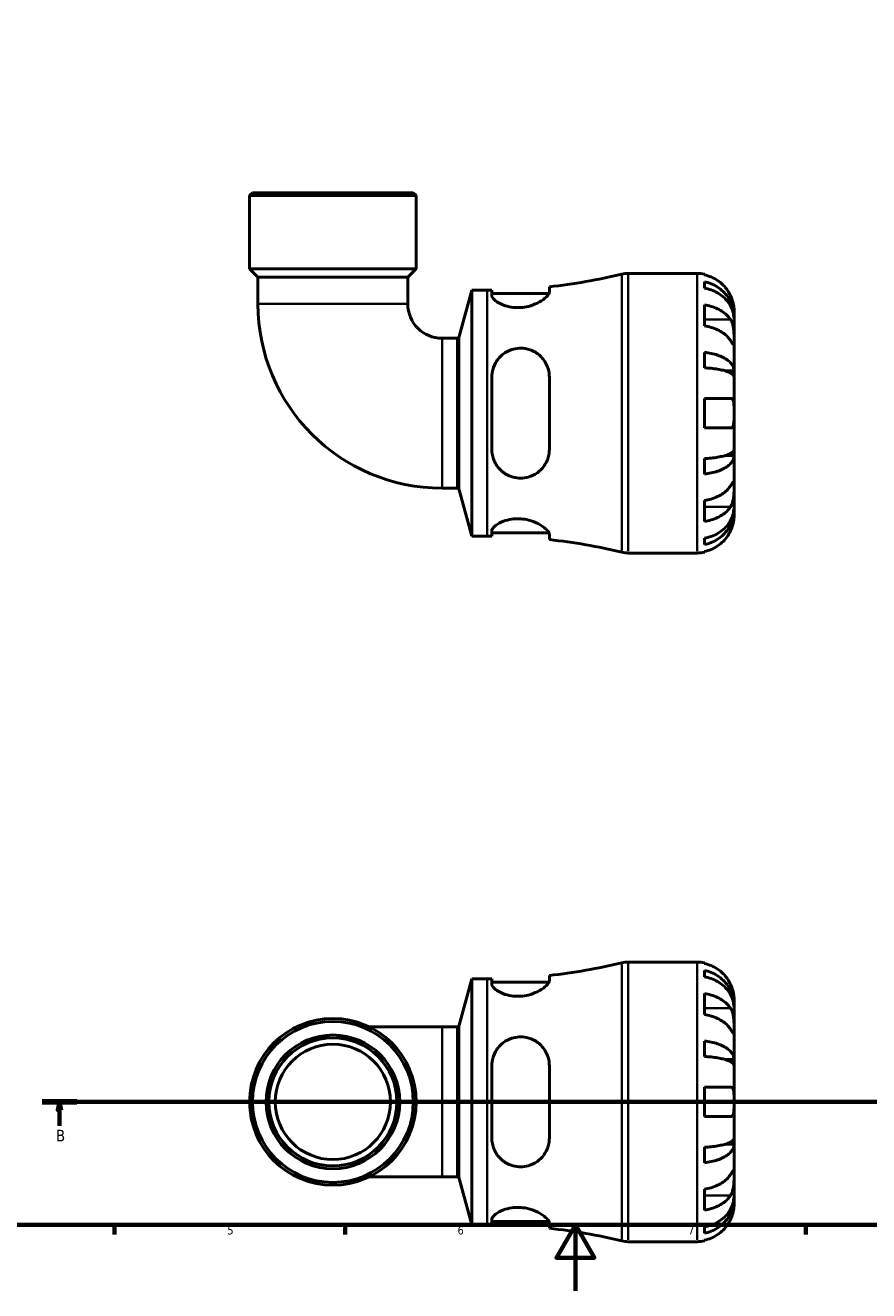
# Model space of a CAD drawing. Header units: millimetres. Extents: x 0 to 902, y 0 to 769.
# Tile 2 of 6: x 253 to 510, y 0 to 385. Entities that reach past the tile are written whole.
import ezdxf

# ---------------------------------------------------------------- set-up
doc = ezdxf.new("R2010")
doc.units = ezdxf.units.MM
doc.linetypes.add('CHAIN', pattern=[0.7087, 0.4724, -0.0591, 0.1181, -0.0591])
for name, color, linetype, lineweight in [('Border (ISO)', 7, 'Continuous', 70), ('Section Line (ISO)', 7, 'CHAIN', 70), ('Visible (ISO)', 7, 'Continuous', 50), ('Visible Narrow (ISO)', 7, 'Continuous', 35)]:
    doc.layers.add(name, color=color, linetype=linetype, lineweight=lineweight)
doc.styles.add('Label Text (ISO)', font='tahoma.ttf')
doc.styles.add('Note Text (ISO)', font='tahoma.ttf')

# ---------------------------------------------------------------- blocks, each defined once
blk = doc.blocks.new('Borders Default Border')
at = {"layer": 'Border (ISO)'}
for p, q in [((280.33, 20), (280.33, 17.1)), ((350.42, 20), (350.42, 17.1)), ((490.58, 20), (490.58, 17.1))]:
    blk.add_line(p, q, dxfattribs=at)
at = {"layer": 'Border (ISO)', "flags": 128}
for points in [[(20, 20), (20, 574), (821, 574), (821, 20), (20, 20)], [(420.5, 0), (420.5, 20), (414.73, 10), (426.27, 10), (420.5, 20)]]:
    blk.add_lwpolyline(points, dxfattribs=at)
at = {"layer": 'Border (ISO)', "color": 232, "true_color": 0xca0064, "char_height": 2.5, "attachment_point": 7, "style": 'Note Text (ISO)'}
for s, insert in [('5', (314.64, 17.05)), ('6', (384.66, 17.05)), ('7', (454.77, 17.1))]:
    blk.add_mtext(s, dxfattribs=dict(at, insert=insert))
blk = doc.blocks.new('2dTransSection0')
at = {"layer": 'Section Line (ISO)', "linetype": 'CHAIN'}
blk.add_line((258.29, 57.4), (607.43, 57.4), dxfattribs=at)
at = {"layer": 'Section Line (ISO)', "linetype": 'Continuous', "lineweight": 140}
for p, q in [((258.29, 57.4), (268.82, 57.4)), ((596.91, 57.4), (607.43, 57.4))]:
    blk.add_line(p, q, dxfattribs=at)
at = {"layer": 'Section Line (ISO)', "linetype": 'Continuous'}
for p, q in [((263.56, 57.4), (263.06, 54.9)), ((263.06, 54.9), (264.06, 54.9)), ((263.56, 54.9), (263.56, 57.4)), ((264.06, 54.9), (263.56, 57.4)), ((263.56, 50.14), (263.56, 54.9)), ((602.17, 57.4), (601.67, 54.9)), ((601.67, 54.9), (602.67, 54.9)), ((602.17, 54.9), (602.17, 57.4)), ((602.67, 54.9), (602.17, 57.4)), ((602.17, 50.14), (602.17, 54.9))]:
    blk.add_line(p, q, dxfattribs=at)
at = {"layer": 'Section Line (ISO)', "linetype": 'Continuous', "flags": 128}
for points in [[(264.06, 54.9), (263.56, 57.4), (263.06, 54.9), (264.06, 54.9)], [(602.67, 54.9), (602.17, 57.4), (601.67, 54.9), (602.67, 54.9)]]:
    blk.add_lwpolyline(points, dxfattribs=at)
at = {"layer": 'Section Line (ISO)'}
for points in [[(264.06, 54.9), (263.56, 57.4), (263.06, 54.9), (264.06, 54.9)], [(602.67, 54.9), (602.17, 57.4), (601.67, 54.9), (602.67, 54.9)]]:
    blk.add_solid(points, dxfattribs=at)
at = {"layer": 'Section Line (ISO)', "char_height": 3.5, "attachment_point": 7, "style": 'Label Text (ISO)'}
for insert in [(262.49, 45.4), (601.1, 45.4)]:
    blk.add_mtext('B', dxfattribs=dict(at, insert=insert))

msp = doc.modelspace()

# ---------------------------------------------------------------- linework, layer by layer
at = {"layer": 'Visible (ISO)'}
for p, q in [((322.258, 333.741), (321.408, 332.891)), ((372.045, 332.891), (321.408, 332.891)), ((321.408, 310.641), (321.408, 332.891)), ((322.258, 333.741), (371.195, 333.741)), ((371.195, 333.741), (372.045, 332.891)), ((372.045, 310.641), (372.045, 332.891)), ((372.045, 310.641), (321.408, 310.641)), ((323.939, 308.109), (321.408, 310.641)), ((323.939, 308.109), (323.939, 299.945)), ((369.513, 308.109), (323.939, 308.109)), ((369.513, 308.109), (372.045, 310.641)), ((369.513, 308.109), (369.513, 299.945)), ((436.569, 309.241), (457.476, 309.241)), ((459.726, 309.014), (459.726, 308.774)), ((385.156, 290.032), (388.936, 304.141)), ((388.936, 229.341), (388.936, 304.141)), ((388.936, 304.141), (393.676, 304.141)), ((395.061, 304.147), (395.061, 302.493)), ((412.561, 303.559), (412.561, 305.167)), ((459.726, 306.698), (459.726, 304.753)), ((395.061, 303.141), (412.467, 303.141)), ((459.726, 299.645), (459.726, 293.281)), ((468.726, 295.98), (468.726, 297.991)), ((468.726, 295.98), (468.692, 295.98)), ((468.726, 295.215), (468.726, 295.98)), ((468.726, 288.838), (468.726, 295.215)), ((379.93, 289.528), (384.499, 289.528)), ((468.726, 279.618), (468.726, 288.838)), ((459.726, 285.236), (459.726, 280.542)), ((395.061, 277.741), (395.061, 255.741)), ((412.561, 255.741), (412.561, 277.741)), ((468.726, 279.618), (465.997, 279.618)), ((468.726, 277.77), (468.726, 279.618)), ((468.726, 266.741), (468.726, 277.77)), ((459.726, 271.241), (459.726, 262.241)), ((468.726, 255.712), (468.726, 266.741)), ((468.726, 253.865), (468.726, 255.712)), ((459.726, 252.941), (459.726, 248.246)), ((468.726, 253.865), (465.997, 253.865)), ((468.726, 244.644), (468.726, 253.865)), ((379.93, 243.954), (384.499, 243.954)), ((385.156, 243.45), (388.936, 229.341)), ((468.726, 238.268), (468.726, 244.644)), ((459.726, 240.202), (459.726, 233.838)), ((468.726, 237.502), (468.692, 237.502)), ((468.726, 237.502), (468.726, 238.268)), ((468.726, 235.491), (468.726, 237.502)), ((395.061, 230.99), (395.061, 229.336)), ((388.936, 229.341), (393.676, 229.341)), ((395.061, 230.341), (412.467, 230.341)), ((412.561, 228.316), (412.561, 229.924)), ((459.726, 228.729), (459.726, 226.785)), ((436.569, 224.241), (457.476, 224.241)), ((459.726, 224.709), (459.726, 224.469)), ((436.569, 99.901), (457.476, 99.901)), ((459.726, 99.674), (459.726, 99.433)), ((459.726, 97.358), (459.726, 95.413)), ((385.156, 80.692), (388.936, 94.801)), ((388.936, 20.001), (388.936, 94.801)), ((388.936, 94.801), (393.676, 94.801)), ((395.061, 94.806), (395.061, 93.152)), ((395.061, 93.801), (412.467, 93.801)), ((412.561, 94.218), (412.561, 95.826)), ((459.726, 90.304), (459.726, 83.94)), ((468.726, 86.64), (468.726, 88.651)), ((468.726, 86.64), (468.692, 86.64)), ((468.726, 85.875), (468.726, 86.64)), ((468.726, 79.498), (468.726, 85.875)), ((379.93, 80.188), (357.763, 80.188)), ((379.93, 80.188), (384.499, 80.188)), ((468.726, 70.278), (468.726, 79.498)), ((459.726, 75.896), (459.726, 71.202)), ((468.726, 70.278), (465.997, 70.278)), ((468.726, 68.43), (468.726, 70.278)), ((395.061, 68.401), (395.061, 46.401)), ((412.561, 46.401), (412.561, 68.401)), ((468.726, 57.401), (468.726, 68.43)), ((459.726, 61.901), (459.726, 52.901)), ((468.726, 46.372), (468.726, 57.401)), ((468.726, 44.524), (468.726, 46.372)), ((459.726, 43.6), (459.726, 38.906)), ((468.726, 44.524), (465.997, 44.524)), ((468.726, 35.304), (468.726, 44.524)), ((468.726, 28.927), (468.726, 35.304)), ((357.763, 34.614), (379.93, 34.614)), ((379.93, 34.614), (384.499, 34.614)), ((385.156, 34.11), (388.936, 20.001)), ((459.726, 30.861), (459.726, 24.498)), ((468.726, 28.162), (468.692, 28.162)), ((468.726, 28.162), (468.726, 28.927)), ((468.726, 26.151), (468.726, 28.162)), ((388.936, 20.001), (393.676, 20.001)), ((395.061, 21.649), (395.061, 19.995)), ((395.061, 21.001), (412.467, 21.001)), ((412.561, 18.976), (412.561, 20.584)), ((459.726, 19.389), (459.726, 17.444)), ((436.569, 14.901), (457.476, 14.901)), ((459.726, 15.368), (459.726, 15.128))]:
    msp.add_line(p, q, dxfattribs=at)
for radius in [25.319, 24.469, 20.326, 19.476, 17.528]:
    msp.add_circle((346.726, 57.401), radius, dxfattribs=at)
for centre, radius, start, end in [((393.676, 478.564), 174.422, 276.2157, 283.56137), ((436.569, 300.741), 8.5, 90, 103.56137), ((457.476, 297.991), 11.25, 78.46304, 90), ((393.676, 478.564), 174.422, 270, 270.45496), ((379.93, 299.945), 55.991, 180, 270), ((379.93, 299.945), 10.417, 180, 270), ((384.499, 290.208), 0.68, 270, 345), ((384.499, 243.274), 0.68, 15, 90), ((393.676, 54.919), 174.422, 89.54504, 90), ((393.676, 54.919), 174.422, 76.43863, 83.7843), ((436.569, 232.741), 8.5, 256.43863, 270), ((457.476, 235.491), 11.25, 270, 281.53696), ((393.676, 269.223), 174.422, 276.2157, 283.56137), ((436.569, 91.401), 8.5, 90, 103.56137), ((457.476, 88.651), 11.25, 78.46304, 90), ((393.676, 269.223), 174.422, 270, 270.45496), ((384.499, 80.868), 0.68, 270, 345), ((384.499, 33.934), 0.68, 15, 90), ((393.676, -154.421), 174.422, 89.54504, 90), ((393.676, -154.421), 174.422, 76.43863, 83.7843), ((436.569, 23.401), 8.5, 256.43863, 270), ((457.476, 26.151), 11.25, 270, 281.53696)]:
    msp.add_arc(centre, radius, start, end, dxfattribs=at)
for points, knots in [([(467.659, 302.491), (467.426, 302.992), (467.143, 303.5), (466.401, 304.616), (465.912, 305.205), (464.929, 306.191), (464.345, 306.68), (463.087, 307.524), (462.413, 307.879), (461.149, 308.404), (460.446, 308.626), (459.726, 308.774)], [5.50227189, 5.50227189, 5.50227189, 5.50227189, 5.66172607, 5.66172607, 5.87111315, 5.87111315, 6.07951382, 6.07951382, 6.28791448, 6.28791448, 6.49007585, 6.49007585, 6.49007585, 6.49007585]), ([(459.726, 306.698), (460.448, 306.555), (461.152, 306.34), (462.417, 305.831), (463.091, 305.489), (464.35, 304.673), (464.934, 304.2), (465.916, 303.247), (466.405, 302.679), (467.247, 301.456), (467.601, 300.8), (468.134, 299.552), (468.361, 298.844), (468.658, 297.396), (468.726, 296.657), (468.726, 295.98)], [0.2134337, 0.2134337, 0.2134337, 0.2134337, 0.41601, 0.41601, 0.6243485, 0.6243485, 0.832687, 0.832687, 1.0415719, 1.0415719, 1.2504568, 1.2504568, 1.4601279, 1.4601279, 1.6697991, 1.6697991, 1.6697991, 1.6697991]), ([(468.726, 295.215), (468.726, 295.817), (468.658, 296.475), (468.361, 297.763), (468.134, 298.394), (467.601, 299.505), (467.247, 300.088), (466.405, 301.176), (465.916, 301.682), (464.934, 302.53), (464.35, 302.951), (463.091, 303.677), (462.417, 303.982), (461.152, 304.435), (460.448, 304.626), (459.726, 304.753)], [5.0161165, 5.0161165, 5.0161165, 5.0161165, 5.2257877, 5.2257877, 5.4354588, 5.4354588, 5.6443437, 5.6443437, 5.8532286, 5.8532286, 6.0615671, 6.0615671, 6.2699056, 6.2699056, 6.472482, 6.472482, 6.472482, 6.472482]), ([(412.561, 303.559), (412.561, 303.393), (412.508, 303.208), (412.199, 302.61), (411.795, 302.154), (410.632, 301.193), (409.855, 300.686), (408.109, 299.831), (407.169, 299.472), (405.395, 299.03), (404.613, 298.903), (403.068, 298.797), (402.326, 298.811), (400.727, 298.978), (399.904, 299.158), (398.151, 299.715), (397.299, 300.133), (395.946, 301.025), (395.463, 301.499), (395.117, 302.128), (395.061, 302.317), (395.061, 302.493)], [-3.0728185, -3.0728185, -3.0728185, -3.0728185, -2.8979189, -2.8979189, -2.5471906, -2.5471906, -2.1792349, -2.1792349, -1.8502715, -1.8502715, -1.6094546, -1.6094546, -1.384018, -1.384018, -1.1093647, -1.1093647, -0.7386253, -0.7386253, -0.3505366, -0.3505366, -0.1706275, -0.1706275, -0.1706275, -0.1706275]), ([(468.726, 297.991), (468.726, 297.991), (468.727, 298.05), (468.722, 298.304), (468.715, 298.525), (468.663, 299.083), (468.622, 299.404), (468.492, 300.083), (468.411, 300.426), (468.24, 301.01), (468.165, 301.24), (468.005, 301.681), (467.922, 301.891), (467.778, 302.232), (467.72, 302.362), (467.659, 302.491)], [0, 0, 0, 0, 0.1255823, 0.1255823, 0.27758688, 0.27758688, 0.41565829, 0.41565829, 0.53558864, 0.53558864, 0.6106285, 0.6106285, 0.67830711, 0.67830711, 0.7205994, 0.7205994, 0.7205994, 0.7205994]), ([(459.726, 299.645), (460.446, 299.54), (461.149, 299.383), (462.413, 299.012), (463.087, 298.761), (464.345, 298.164), (464.929, 297.819), (465.912, 297.121), (466.401, 296.705), (467.143, 295.915), (467.426, 295.556), (467.659, 295.202)], [0.21343841, 0.21343841, 0.21343841, 0.21343841, 0.41559978, 0.41559978, 0.62400044, 0.62400044, 0.8324011, 0.8324011, 1.04178819, 1.04178819, 1.20124236, 1.20124236, 1.20124236, 1.20124236]), ([(467.659, 288.838), (467.426, 289.192), (467.143, 289.552), (466.401, 290.341), (465.912, 290.757), (464.929, 291.455), (464.345, 291.801), (463.087, 292.397), (462.413, 292.648), (461.149, 293.019), (460.446, 293.176), (459.726, 293.281)], [5.50227189, 5.50227189, 5.50227189, 5.50227189, 5.66172607, 5.66172607, 5.87111315, 5.87111315, 6.07951382, 6.07951382, 6.28791448, 6.28791448, 6.49007585, 6.49007585, 6.49007585, 6.49007585]), ([(467.659, 295.202), (467.718, 295.113), (467.775, 295.019), (467.951, 294.702), (468.061, 294.462), (468.26, 293.928), (468.347, 293.635), (468.521, 292.887), (468.59, 292.427), (468.691, 291.395), (468.711, 290.835), (468.728, 289.759), (468.726, 289.259), (468.726, 288.838)], [-0.72474413, -0.72474413, -0.72474413, -0.72474413, -0.68292689, -0.68292689, -0.58946764, -0.58946764, -0.49014387, -0.49014387, -0.34933517, -0.34933517, -0.17856496, -0.17856496, 0, 0, 0, 0]), ([(468.726, 288.838), (468.726, 288.597), (468.727, 288.384), (468.724, 288.011), (468.722, 287.856), (468.7, 287.591), (468.676, 287.516), (468.576, 287.525), (468.504, 287.601), (468.325, 287.839), (468.237, 287.967), (468.034, 288.27), (467.921, 288.442), (467.752, 288.698), (467.706, 288.767), (467.659, 288.838)], [0, 0, 0, 0, 0.10230486, 0.10230486, 0.2116531, 0.2116531, 0.35868741, 0.35868741, 0.49861539, 0.49861539, 0.59613895, 0.59613895, 0.69034298, 0.69034298, 0.72355027, 0.72355027, 0.72355027, 0.72355027]), ([(395.061, 277.741), (395.061, 278.202), (395.098, 278.66), (395.336, 280.162), (395.691, 281.166), (396.803, 283.115), (397.608, 284.032), (399.34, 285.321), (400.191, 285.766), (401.835, 286.299), (402.584, 286.438), (404.117, 286.52), (404.879, 286.459), (406.583, 286.099), (407.485, 285.739), (409.362, 284.618), (410.268, 283.77), (411.637, 281.825), (412.12, 280.734), (412.496, 278.97), (412.561, 278.359), (412.561, 277.741)], [-3.0432113, -3.0432113, -3.0432113, -3.0432113, -2.8981948, -2.8981948, -2.5610378, -2.5610378, -2.1775655, -2.1775655, -1.8826405, -1.8826405, -1.6526804, -1.6526804, -1.4206498, -1.4206498, -1.1178902, -1.1178902, -0.7201261, -0.7201261, -0.3378687, -0.3378687, -0.1434595, -0.1434595, -0.1434595, -0.1434595]), ([(459.726, 285.236), (460.448, 285.161), (461.152, 285.049), (462.417, 284.782), (463.091, 284.602), (464.35, 284.175), (464.934, 283.927), (465.916, 283.427), (466.405, 283.129), (467.247, 282.488), (467.601, 282.145), (468.134, 281.49), (468.361, 281.119), (468.658, 280.36), (468.726, 279.973), (468.726, 279.618)], [0.2134337, 0.2134337, 0.2134337, 0.2134337, 0.41601, 0.41601, 0.6243485, 0.6243485, 0.832687, 0.832687, 1.0415719, 1.0415719, 1.2504568, 1.2504568, 1.4601279, 1.4601279, 1.6697991, 1.6697991, 1.6697991, 1.6697991]), ([(468.726, 277.77), (468.726, 277.945), (468.658, 278.136), (468.361, 278.511), (468.134, 278.694), (467.601, 279.017), (467.247, 279.186), (466.405, 279.502), (465.916, 279.649), (464.934, 279.896), (464.35, 280.018), (463.091, 280.229), (462.417, 280.318), (461.152, 280.449), (460.448, 280.505), (459.726, 280.542)], [5.0161165, 5.0161165, 5.0161165, 5.0161165, 5.2257877, 5.2257877, 5.4354588, 5.4354588, 5.6443437, 5.6443437, 5.8532286, 5.8532286, 6.0615671, 6.0615671, 6.2699056, 6.2699056, 6.472482, 6.472482, 6.472482, 6.472482]), ([(459.726, 271.241), (460.446, 271.241), (461.149, 271.241), (462.413, 271.241), (463.087, 271.241), (464.345, 271.241), (464.929, 271.241), (465.912, 271.241), (466.401, 271.241), (467.143, 271.241), (467.426, 271.241), (467.659, 271.241)], [0.21343841, 0.21343841, 0.21343841, 0.21343841, 0.41559978, 0.41559978, 0.62400044, 0.62400044, 0.8324011, 0.8324011, 1.04178819, 1.04178819, 1.20124236, 1.20124236, 1.20124236, 1.20124236]), ([(467.659, 271.241), (467.732, 271.241), (467.801, 271.233), (467.976, 271.189), (468.075, 271.138), (468.262, 270.978), (468.345, 270.863), (468.519, 270.5), (468.59, 270.217), (468.691, 269.472), (468.711, 268.996), (468.728, 267.924), (468.726, 267.336), (468.726, 266.741)], [-0.71968867, -0.71968867, -0.71968867, -0.71968867, -0.66913349, -0.66913349, -0.58448293, -0.58448293, -0.49008499, -0.49008499, -0.34765985, -0.34765985, -0.17827673, -0.17827673, 0, 0, 0, 0]), ([(468.726, 266.741), (468.726, 266.34), (468.727, 265.941), (468.723, 265.127), (468.717, 264.72), (468.675, 263.855), (468.629, 263.431), (468.475, 262.876), (468.396, 262.698), (468.218, 262.459), (468.129, 262.381), (467.923, 262.272), (467.806, 262.244), (467.673, 262.241), (467.666, 262.241), (467.659, 262.241)], [-3.12621297, -3.12621297, -3.12621297, -3.12621297, -3.00592131, -3.00592131, -2.87295675, -2.87295675, -2.69789372, -2.69789372, -2.58338701, -2.58338701, -2.49547573, -2.49547573, -2.40310236, -2.40310236, -2.39831682, -2.39831682, -2.39831682, -2.39831682]), ([(467.659, 262.241), (467.426, 262.241), (467.143, 262.241), (466.401, 262.241), (465.912, 262.241), (464.929, 262.241), (464.345, 262.241), (463.087, 262.241), (462.413, 262.241), (461.149, 262.241), (460.446, 262.241), (459.726, 262.241)], [5.50227189, 5.50227189, 5.50227189, 5.50227189, 5.66172607, 5.66172607, 5.87111315, 5.87111315, 6.07951382, 6.07951382, 6.28791448, 6.28791448, 6.49007585, 6.49007585, 6.49007585, 6.49007585]), ([(412.561, 255.741), (412.561, 255.186), (412.508, 254.636), (412.199, 253.02), (411.795, 252.004), (410.632, 250.146), (409.855, 249.312), (408.109, 248.052), (407.169, 247.591), (405.395, 247.101), (404.613, 246.992), (403.068, 246.991), (402.326, 247.086), (400.727, 247.503), (399.904, 247.863), (398.151, 248.963), (397.299, 249.784), (395.946, 251.722), (395.463, 252.851), (395.117, 254.604), (395.061, 255.171), (395.061, 255.741)], [-3.0728185, -3.0728185, -3.0728185, -3.0728185, -2.8979189, -2.8979189, -2.5471906, -2.5471906, -2.1792349, -2.1792349, -1.8502715, -1.8502715, -1.6094546, -1.6094546, -1.384018, -1.384018, -1.1093647, -1.1093647, -0.7386253, -0.7386253, -0.3505366, -0.3505366, -0.1706275, -0.1706275, -0.1706275, -0.1706275]), ([(459.726, 252.941), (460.448, 252.978), (461.152, 253.033), (462.417, 253.165), (463.091, 253.253), (464.35, 253.464), (464.934, 253.587), (465.916, 253.833), (466.405, 253.98), (467.247, 254.296), (467.601, 254.466), (468.134, 254.789), (468.361, 254.972), (468.658, 255.346), (468.726, 255.537), (468.726, 255.712)], [0.2134337, 0.2134337, 0.2134337, 0.2134337, 0.41601, 0.41601, 0.6243485, 0.6243485, 0.832687, 0.832687, 1.0415719, 1.0415719, 1.2504568, 1.2504568, 1.4601279, 1.4601279, 1.6697991, 1.6697991, 1.6697991, 1.6697991]), ([(468.726, 253.865), (468.726, 253.51), (468.658, 253.123), (468.361, 252.364), (468.134, 251.992), (467.601, 251.338), (467.247, 250.994), (466.405, 250.353), (465.916, 250.055), (464.934, 249.556), (464.35, 249.308), (463.091, 248.88), (462.417, 248.7), (461.152, 248.434), (460.448, 248.321), (459.726, 248.246)], [5.0161165, 5.0161165, 5.0161165, 5.0161165, 5.2257877, 5.2257877, 5.4354588, 5.4354588, 5.6443437, 5.6443437, 5.8532286, 5.8532286, 6.0615671, 6.0615671, 6.2699056, 6.2699056, 6.472482, 6.472482, 6.472482, 6.472482]), ([(459.726, 240.202), (460.446, 240.306), (461.149, 240.463), (462.413, 240.835), (463.087, 241.085), (464.345, 241.682), (464.929, 242.028), (465.912, 242.725), (466.401, 243.142), (467.143, 243.931), (467.426, 244.29), (467.659, 244.644)], [0.21343841, 0.21343841, 0.21343841, 0.21343841, 0.41559978, 0.41559978, 0.62400044, 0.62400044, 0.8324011, 0.8324011, 1.04178819, 1.04178819, 1.20124236, 1.20124236, 1.20124236, 1.20124236]), ([(467.659, 244.644), (467.718, 244.733), (467.775, 244.82), (467.951, 245.087), (468.061, 245.254), (468.26, 245.55), (468.347, 245.675), (468.521, 245.902), (468.59, 245.968), (468.691, 245.954), (468.711, 245.84), (468.728, 245.398), (468.726, 245.065), (468.726, 244.644)], [-0.72474413, -0.72474413, -0.72474413, -0.72474413, -0.68292689, -0.68292689, -0.58946764, -0.58946764, -0.49014387, -0.49014387, -0.34933517, -0.34933517, -0.17856496, -0.17856496, 0, 0, 0, 0]), ([(468.726, 244.644), (468.726, 244.403), (468.727, 244.135), (468.724, 243.537), (468.722, 243.206), (468.7, 242.394), (468.676, 241.908), (468.576, 240.957), (468.504, 240.502), (468.325, 239.768), (468.237, 239.483), (468.034, 238.957), (467.921, 238.719), (467.752, 238.425), (467.706, 238.351), (467.659, 238.28)], [0, 0, 0, 0, 0.10230486, 0.10230486, 0.2116531, 0.2116531, 0.35868741, 0.35868741, 0.49861539, 0.49861539, 0.59613895, 0.59613895, 0.69034298, 0.69034298, 0.72355027, 0.72355027, 0.72355027, 0.72355027]), ([(395.061, 230.99), (395.061, 231.131), (395.098, 231.282), (395.336, 231.806), (395.691, 232.209), (396.803, 233.067), (397.608, 233.521), (399.34, 234.173), (400.191, 234.402), (401.835, 234.639), (402.584, 234.683), (404.117, 234.633), (404.879, 234.539), (406.583, 234.185), (407.485, 233.888), (409.362, 233.083), (410.268, 232.54), (411.637, 231.492), (412.12, 230.984), (412.496, 230.316), (412.561, 230.109), (412.561, 229.924)], [-3.0432113, -3.0432113, -3.0432113, -3.0432113, -2.8981948, -2.8981948, -2.5610378, -2.5610378, -2.1775655, -2.1775655, -1.8826405, -1.8826405, -1.6526804, -1.6526804, -1.4206498, -1.4206498, -1.1178902, -1.1178902, -0.7201261, -0.7201261, -0.3378687, -0.3378687, -0.1434595, -0.1434595, -0.1434595, -0.1434595]), ([(467.659, 238.28), (467.426, 237.926), (467.143, 237.567), (466.401, 236.778), (465.912, 236.362), (464.929, 235.664), (464.345, 235.318), (463.087, 234.721), (462.413, 234.471), (461.149, 234.099), (460.446, 233.942), (459.726, 233.838)], [5.50227189, 5.50227189, 5.50227189, 5.50227189, 5.66172607, 5.66172607, 5.87111315, 5.87111315, 6.07951382, 6.07951382, 6.28791448, 6.28791448, 6.49007585, 6.49007585, 6.49007585, 6.49007585]), ([(459.726, 228.729), (460.448, 228.857), (461.152, 229.048), (462.417, 229.5), (463.091, 229.805), (464.35, 230.531), (464.934, 230.952), (465.916, 231.8), (466.405, 232.306), (467.247, 233.395), (467.601, 233.978), (468.134, 235.089), (468.361, 235.719), (468.658, 237.008), (468.726, 237.665), (468.726, 238.268)], [0.2134337, 0.2134337, 0.2134337, 0.2134337, 0.41601, 0.41601, 0.6243485, 0.6243485, 0.832687, 0.832687, 1.0415719, 1.0415719, 1.2504568, 1.2504568, 1.4601279, 1.4601279, 1.6697991, 1.6697991, 1.6697991, 1.6697991]), ([(468.726, 237.502), (468.726, 236.826), (468.658, 236.086), (468.361, 234.639), (468.134, 233.93), (467.601, 232.682), (467.247, 232.027), (466.405, 230.804), (465.916, 230.236), (464.934, 229.283), (464.35, 228.81), (463.091, 227.994), (462.417, 227.651), (461.152, 227.143), (460.448, 226.928), (459.726, 226.785)], [5.0161165, 5.0161165, 5.0161165, 5.0161165, 5.2257877, 5.2257877, 5.4354588, 5.4354588, 5.6443437, 5.6443437, 5.8532286, 5.8532286, 6.0615671, 6.0615671, 6.2699056, 6.2699056, 6.472482, 6.472482, 6.472482, 6.472482]), ([(467.659, 230.991), (467.732, 231.146), (467.801, 231.303), (467.976, 231.723), (468.075, 231.986), (468.262, 232.538), (468.345, 232.823), (468.519, 233.509), (468.59, 233.889), (468.691, 234.613), (468.711, 234.927), (468.728, 235.374), (468.726, 235.491), (468.726, 235.491)], [-0.71968867, -0.71968867, -0.71968867, -0.71968867, -0.66913349, -0.66913349, -0.58448293, -0.58448293, -0.49008499, -0.49008499, -0.34765985, -0.34765985, -0.17827673, -0.17827673, 0, 0, 0, 0]), ([(459.726, 224.709), (460.446, 224.857), (461.149, 225.079), (462.413, 225.604), (463.087, 225.958), (464.345, 226.802), (464.929, 227.291), (465.912, 228.278), (466.401, 228.867), (467.143, 229.983), (467.426, 230.491), (467.659, 230.991)], [0.21343841, 0.21343841, 0.21343841, 0.21343841, 0.41559978, 0.41559978, 0.62400044, 0.62400044, 0.8324011, 0.8324011, 1.04178819, 1.04178819, 1.20124236, 1.20124236, 1.20124236, 1.20124236]), ([(467.659, 93.151), (467.426, 93.651), (467.143, 94.159), (466.401, 95.276), (465.912, 95.864), (464.929, 96.851), (464.345, 97.34), (463.087, 98.184), (462.413, 98.539), (461.149, 99.064), (460.446, 99.286), (459.726, 99.433)], [5.50227189, 5.50227189, 5.50227189, 5.50227189, 5.66172607, 5.66172607, 5.87111315, 5.87111315, 6.07951382, 6.07951382, 6.28791448, 6.28791448, 6.49007585, 6.49007585, 6.49007585, 6.49007585]), ([(459.726, 97.358), (460.448, 97.215), (461.152, 96.999), (462.417, 96.491), (463.091, 96.148), (464.35, 95.333), (464.934, 94.86), (465.916, 93.907), (466.405, 93.338), (467.247, 92.115), (467.601, 91.46), (468.134, 90.212), (468.361, 89.503), (468.658, 88.056), (468.726, 87.317), (468.726, 86.64)], [0.2134337, 0.2134337, 0.2134337, 0.2134337, 0.41601, 0.41601, 0.6243485, 0.6243485, 0.832687, 0.832687, 1.0415719, 1.0415719, 1.2504568, 1.2504568, 1.4601279, 1.4601279, 1.6697991, 1.6697991, 1.6697991, 1.6697991]), ([(412.561, 94.218), (412.561, 94.052), (412.508, 93.868), (412.199, 93.269), (411.795, 92.813), (410.632, 91.852), (409.855, 91.346), (408.109, 90.491), (407.169, 90.132), (405.395, 89.69), (404.613, 89.562), (403.068, 89.456), (402.326, 89.471), (400.727, 89.638), (399.904, 89.818), (398.151, 90.375), (397.299, 90.793), (395.946, 91.685), (395.463, 92.159), (395.117, 92.788), (395.061, 92.977), (395.061, 93.152)], [-3.0728185, -3.0728185, -3.0728185, -3.0728185, -2.8979189, -2.8979189, -2.5471906, -2.5471906, -2.1792349, -2.1792349, -1.8502715, -1.8502715, -1.6094546, -1.6094546, -1.384018, -1.384018, -1.1093647, -1.1093647, -0.7386253, -0.7386253, -0.3505366, -0.3505366, -0.1706275, -0.1706275, -0.1706275, -0.1706275]), ([(468.726, 85.875), (468.726, 86.477), (468.658, 87.135), (468.361, 88.423), (468.134, 89.053), (467.601, 90.164), (467.247, 90.747), (466.405, 91.836), (465.916, 92.342), (464.934, 93.19), (464.35, 93.611), (463.091, 94.337), (462.417, 94.642), (461.152, 95.094), (460.448, 95.286), (459.726, 95.413)], [5.0161165, 5.0161165, 5.0161165, 5.0161165, 5.2257877, 5.2257877, 5.4354588, 5.4354588, 5.6443437, 5.6443437, 5.8532286, 5.8532286, 6.0615671, 6.0615671, 6.2699056, 6.2699056, 6.472482, 6.472482, 6.472482, 6.472482]), ([(468.726, 88.651), (468.726, 88.651), (468.727, 88.705), (468.723, 88.927), (468.717, 89.106), (468.675, 89.65), (468.629, 90.049), (468.475, 90.816), (468.396, 91.142), (468.218, 91.741), (468.129, 92.006), (467.923, 92.553), (467.806, 92.832), (467.673, 93.122), (467.666, 93.137), (467.659, 93.151)], [-3.12621297, -3.12621297, -3.12621297, -3.12621297, -3.00592131, -3.00592131, -2.87295675, -2.87295675, -2.69789372, -2.69789372, -2.58338701, -2.58338701, -2.49547573, -2.49547573, -2.40310236, -2.40310236, -2.39831682, -2.39831682, -2.39831682, -2.39831682]), ([(459.726, 90.304), (460.446, 90.2), (461.149, 90.043), (462.413, 89.672), (463.087, 89.421), (464.345, 88.824), (464.929, 88.478), (465.912, 87.781), (466.401, 87.364), (467.143, 86.575), (467.426, 86.216), (467.659, 85.862)], [0.21343841, 0.21343841, 0.21343841, 0.21343841, 0.41559978, 0.41559978, 0.62400044, 0.62400044, 0.8324011, 0.8324011, 1.04178819, 1.04178819, 1.20124236, 1.20124236, 1.20124236, 1.20124236]), ([(467.659, 85.862), (467.718, 85.773), (467.775, 85.679), (467.951, 85.362), (468.061, 85.122), (468.26, 84.588), (468.347, 84.294), (468.521, 83.547), (468.59, 83.087), (468.691, 82.055), (468.711, 81.494), (468.728, 80.419), (468.726, 79.919), (468.726, 79.498)], [-0.72474413, -0.72474413, -0.72474413, -0.72474413, -0.68292689, -0.68292689, -0.58946764, -0.58946764, -0.49014387, -0.49014387, -0.34933517, -0.34933517, -0.17856496, -0.17856496, 0, 0, 0, 0]), ([(467.659, 79.498), (467.426, 79.852), (467.143, 80.211), (466.401, 81), (465.912, 81.417), (464.929, 82.114), (464.345, 82.46), (463.087, 83.057), (462.413, 83.308), (461.149, 83.679), (460.446, 83.836), (459.726, 83.94)], [5.50227189, 5.50227189, 5.50227189, 5.50227189, 5.66172607, 5.66172607, 5.87111315, 5.87111315, 6.07951382, 6.07951382, 6.28791448, 6.28791448, 6.49007585, 6.49007585, 6.49007585, 6.49007585]), ([(395.061, 68.401), (395.061, 68.861), (395.098, 69.32), (395.336, 70.822), (395.691, 71.826), (396.803, 73.774), (397.608, 74.691), (399.34, 75.98), (400.191, 76.426), (401.835, 76.958), (402.584, 77.098), (404.117, 77.18), (404.879, 77.118), (406.583, 76.759), (407.485, 76.398), (409.362, 75.278), (410.268, 74.43), (411.637, 72.484), (412.12, 71.394), (412.496, 69.63), (412.561, 69.019), (412.561, 68.401)], [-3.0432113, -3.0432113, -3.0432113, -3.0432113, -2.8981948, -2.8981948, -2.5610378, -2.5610378, -2.1775655, -2.1775655, -1.8826405, -1.8826405, -1.6526804, -1.6526804, -1.4206498, -1.4206498, -1.1178902, -1.1178902, -0.7201261, -0.7201261, -0.3378687, -0.3378687, -0.1434595, -0.1434595, -0.1434595, -0.1434595]), ([(468.726, 79.498), (468.726, 79.257), (468.727, 79.044), (468.724, 78.67), (468.722, 78.516), (468.7, 78.25), (468.676, 78.176), (468.576, 78.184), (468.504, 78.26), (468.325, 78.499), (468.237, 78.627), (468.034, 78.93), (467.921, 79.101), (467.752, 79.358), (467.706, 79.427), (467.659, 79.498)], [0, 0, 0, 0, 0.10230486, 0.10230486, 0.2116531, 0.2116531, 0.35868741, 0.35868741, 0.49861539, 0.49861539, 0.59613895, 0.59613895, 0.69034298, 0.69034298, 0.72355027, 0.72355027, 0.72355027, 0.72355027]), ([(459.726, 75.896), (460.448, 75.821), (461.152, 75.708), (462.417, 75.442), (463.091, 75.262), (464.35, 74.834), (464.934, 74.587), (465.916, 74.087), (466.405, 73.789), (467.247, 73.148), (467.601, 72.804), (468.134, 72.15), (468.361, 71.779), (468.658, 71.02), (468.726, 70.632), (468.726, 70.278)], [0.2134337, 0.2134337, 0.2134337, 0.2134337, 0.41601, 0.41601, 0.6243485, 0.6243485, 0.832687, 0.832687, 1.0415719, 1.0415719, 1.2504568, 1.2504568, 1.4601279, 1.4601279, 1.6697991, 1.6697991, 1.6697991, 1.6697991]), ([(468.726, 68.43), (468.726, 68.605), (468.658, 68.796), (468.361, 69.17), (468.134, 69.354), (467.601, 69.676), (467.247, 69.846), (466.405, 70.162), (465.916, 70.309), (464.934, 70.556), (464.35, 70.678), (463.091, 70.889), (462.417, 70.977), (461.152, 71.109), (460.448, 71.165), (459.726, 71.202)], [5.0161165, 5.0161165, 5.0161165, 5.0161165, 5.2257877, 5.2257877, 5.4354588, 5.4354588, 5.6443437, 5.6443437, 5.8532286, 5.8532286, 6.0615671, 6.0615671, 6.2699056, 6.2699056, 6.472482, 6.472482, 6.472482, 6.472482]), ([(459.726, 61.901), (460.446, 61.901), (461.149, 61.901), (462.413, 61.901), (463.087, 61.901), (464.345, 61.901), (464.929, 61.901), (465.912, 61.901), (466.401, 61.901), (467.143, 61.901), (467.426, 61.901), (467.659, 61.901)], [0.21343841, 0.21343841, 0.21343841, 0.21343841, 0.41559978, 0.41559978, 0.62400044, 0.62400044, 0.8324011, 0.8324011, 1.04178819, 1.04178819, 1.20124236, 1.20124236, 1.20124236, 1.20124236]), ([(467.659, 61.901), (467.757, 61.901), (467.848, 61.886), (468.018, 61.826), (468.095, 61.782), (468.253, 61.644), (468.33, 61.544), (468.512, 61.193), (468.589, 60.892), (468.691, 60.123), (468.711, 59.651), (468.728, 58.585), (468.726, 57.997), (468.726, 57.401)], [-0.72877811, -0.72877811, -0.72877811, -0.72877811, -0.65864576, -0.65864576, -0.58948737, -0.58948737, -0.50282865, -0.50282865, -0.34782332, -0.34782332, -0.17870564, -0.17870564, 0, 0, 0, 0]), ([(468.726, 57.401), (468.726, 56.982), (468.727, 56.566), (468.722, 55.677), (468.715, 55.216), (468.663, 54.427), (468.622, 54.096), (468.492, 53.579), (468.411, 53.384), (468.24, 53.145), (468.165, 53.072), (468.005, 52.969), (467.922, 52.936), (467.778, 52.907), (467.72, 52.901), (467.659, 52.901)], [0, 0, 0, 0, 0.1255823, 0.1255823, 0.27758688, 0.27758688, 0.41565829, 0.41565829, 0.53558864, 0.53558864, 0.6106285, 0.6106285, 0.67830711, 0.67830711, 0.7205994, 0.7205994, 0.7205994, 0.7205994]), ([(467.659, 52.901), (467.426, 52.901), (467.143, 52.901), (466.401, 52.901), (465.912, 52.901), (464.929, 52.901), (464.345, 52.901), (463.087, 52.901), (462.413, 52.901), (461.149, 52.901), (460.446, 52.901), (459.726, 52.901)], [5.50227189, 5.50227189, 5.50227189, 5.50227189, 5.66172607, 5.66172607, 5.87111315, 5.87111315, 6.07951382, 6.07951382, 6.28791448, 6.28791448, 6.49007585, 6.49007585, 6.49007585, 6.49007585]), ([(412.561, 46.401), (412.561, 45.846), (412.508, 45.296), (412.199, 43.679), (411.795, 42.664), (410.632, 40.806), (409.855, 39.972), (408.109, 38.712), (407.169, 38.251), (405.395, 37.76), (404.613, 37.651), (403.068, 37.651), (402.326, 37.746), (400.727, 38.162), (399.904, 38.522), (398.151, 39.623), (397.299, 40.444), (395.946, 42.382), (395.463, 43.511), (395.117, 45.264), (395.061, 45.83), (395.061, 46.401)], [-3.0728185, -3.0728185, -3.0728185, -3.0728185, -2.8979189, -2.8979189, -2.5471906, -2.5471906, -2.1792349, -2.1792349, -1.8502715, -1.8502715, -1.6094546, -1.6094546, -1.384018, -1.384018, -1.1093647, -1.1093647, -0.7386253, -0.7386253, -0.3505366, -0.3505366, -0.1706275, -0.1706275, -0.1706275, -0.1706275]), ([(459.726, 43.6), (460.448, 43.637), (461.152, 43.693), (462.417, 43.824), (463.091, 43.913), (464.35, 44.124), (464.934, 44.246), (465.916, 44.493), (466.405, 44.64), (467.247, 44.956), (467.601, 45.126), (468.134, 45.448), (468.361, 45.632), (468.658, 46.006), (468.726, 46.197), (468.726, 46.372)], [0.2134337, 0.2134337, 0.2134337, 0.2134337, 0.41601, 0.41601, 0.6243485, 0.6243485, 0.832687, 0.832687, 1.0415719, 1.0415719, 1.2504568, 1.2504568, 1.4601279, 1.4601279, 1.6697991, 1.6697991, 1.6697991, 1.6697991]), ([(468.726, 44.524), (468.726, 44.17), (468.658, 43.782), (468.361, 43.023), (468.134, 42.652), (467.601, 41.998), (467.247, 41.654), (466.405, 41.013), (465.916, 40.715), (464.934, 40.215), (464.35, 39.967), (463.091, 39.54), (462.417, 39.36), (461.152, 39.094), (460.448, 38.981), (459.726, 38.906)], [5.0161165, 5.0161165, 5.0161165, 5.0161165, 5.2257877, 5.2257877, 5.4354588, 5.4354588, 5.6443437, 5.6443437, 5.8532286, 5.8532286, 6.0615671, 6.0615671, 6.2699056, 6.2699056, 6.472482, 6.472482, 6.472482, 6.472482]), ([(459.726, 30.861), (460.446, 30.966), (461.149, 31.123), (462.413, 31.494), (463.087, 31.745), (464.345, 32.342), (464.929, 32.688), (465.912, 33.385), (466.401, 33.801), (467.143, 34.591), (467.426, 34.95), (467.659, 35.304)], [0.21343841, 0.21343841, 0.21343841, 0.21343841, 0.41559978, 0.41559978, 0.62400044, 0.62400044, 0.8324011, 0.8324011, 1.04178819, 1.04178819, 1.20124236, 1.20124236, 1.20124236, 1.20124236]), ([(467.659, 35.304), (467.718, 35.393), (467.775, 35.479), (467.951, 35.747), (468.061, 35.913), (468.26, 36.209), (468.347, 36.335), (468.521, 36.561), (468.59, 36.628), (468.691, 36.614), (468.711, 36.5), (468.728, 36.058), (468.726, 35.725), (468.726, 35.304)], [-0.72474413, -0.72474413, -0.72474413, -0.72474413, -0.68292689, -0.68292689, -0.58946764, -0.58946764, -0.49014387, -0.49014387, -0.34933517, -0.34933517, -0.17856496, -0.17856496, 0, 0, 0, 0]), ([(468.726, 35.304), (468.726, 35.063), (468.727, 34.795), (468.724, 34.197), (468.722, 33.865), (468.7, 33.054), (468.676, 32.568), (468.576, 31.617), (468.504, 31.162), (468.325, 30.428), (468.237, 30.142), (468.034, 29.617), (467.921, 29.378), (467.752, 29.085), (467.706, 29.011), (467.659, 28.94)], [0, 0, 0, 0, 0.10230486, 0.10230486, 0.2116531, 0.2116531, 0.35868741, 0.35868741, 0.49861539, 0.49861539, 0.59613895, 0.59613895, 0.69034298, 0.69034298, 0.72355027, 0.72355027, 0.72355027, 0.72355027]), ([(467.659, 28.94), (467.426, 28.586), (467.143, 28.227), (466.401, 27.437), (465.912, 27.021), (464.929, 26.324), (464.345, 25.978), (463.087, 25.381), (462.413, 25.13), (461.149, 24.759), (460.446, 24.602), (459.726, 24.498)], [5.50227189, 5.50227189, 5.50227189, 5.50227189, 5.66172607, 5.66172607, 5.87111315, 5.87111315, 6.07951382, 6.07951382, 6.28791448, 6.28791448, 6.49007585, 6.49007585, 6.49007585, 6.49007585]), ([(459.726, 19.389), (460.448, 19.516), (461.152, 19.708), (462.417, 20.16), (463.091, 20.465), (464.35, 21.191), (464.934, 21.612), (465.916, 22.46), (466.405, 22.966), (467.247, 24.054), (467.601, 24.637), (468.134, 25.749), (468.361, 26.379), (468.658, 27.667), (468.726, 28.325), (468.726, 28.927)], [0.2134337, 0.2134337, 0.2134337, 0.2134337, 0.41601, 0.41601, 0.6243485, 0.6243485, 0.832687, 0.832687, 1.0415719, 1.0415719, 1.2504568, 1.2504568, 1.4601279, 1.4601279, 1.6697991, 1.6697991, 1.6697991, 1.6697991]), ([(468.726, 28.162), (468.726, 27.485), (468.658, 26.746), (468.361, 25.299), (468.134, 24.59), (467.601, 23.342), (467.247, 22.687), (466.405, 21.463), (465.916, 20.895), (464.934, 19.942), (464.35, 19.469), (463.091, 18.654), (462.417, 18.311), (461.152, 17.803), (460.448, 17.587), (459.726, 17.444)], [5.0161165, 5.0161165, 5.0161165, 5.0161165, 5.2257877, 5.2257877, 5.4354588, 5.4354588, 5.6443437, 5.6443437, 5.8532286, 5.8532286, 6.0615671, 6.0615671, 6.2699056, 6.2699056, 6.472482, 6.472482, 6.472482, 6.472482]), ([(395.061, 21.649), (395.061, 21.791), (395.098, 21.942), (395.336, 22.466), (395.691, 22.868), (396.803, 23.726), (397.608, 24.181), (399.34, 24.832), (400.191, 25.061), (401.835, 25.299), (402.584, 25.343), (404.117, 25.293), (404.879, 25.199), (406.583, 24.845), (407.485, 24.548), (409.362, 23.742), (410.268, 23.2), (411.637, 22.151), (412.12, 21.643), (412.496, 20.975), (412.561, 20.768), (412.561, 20.584)], [-3.0432113, -3.0432113, -3.0432113, -3.0432113, -2.8981948, -2.8981948, -2.5610378, -2.5610378, -2.1775655, -2.1775655, -1.8826405, -1.8826405, -1.6526804, -1.6526804, -1.4206498, -1.4206498, -1.1178902, -1.1178902, -0.7201261, -0.7201261, -0.3378687, -0.3378687, -0.1434595, -0.1434595, -0.1434595, -0.1434595]), ([(467.659, 21.651), (467.732, 21.806), (467.801, 21.962), (467.976, 22.383), (468.075, 22.646), (468.262, 23.198), (468.345, 23.482), (468.519, 24.169), (468.59, 24.548), (468.691, 25.272), (468.711, 25.586), (468.728, 26.033), (468.726, 26.151), (468.726, 26.151)], [-0.71968867, -0.71968867, -0.71968867, -0.71968867, -0.66913349, -0.66913349, -0.58448293, -0.58448293, -0.49008499, -0.49008499, -0.34765985, -0.34765985, -0.17827673, -0.17827673, 0, 0, 0, 0]), ([(459.726, 15.368), (460.446, 15.516), (461.149, 15.738), (462.413, 16.263), (463.087, 16.618), (464.345, 17.462), (464.929, 17.951), (465.912, 18.937), (466.401, 19.526), (467.143, 20.642), (467.426, 21.151), (467.659, 21.651)], [0.21343841, 0.21343841, 0.21343841, 0.21343841, 0.41559978, 0.41559978, 0.62400044, 0.62400044, 0.8324011, 0.8324011, 1.04178819, 1.04178819, 1.20124236, 1.20124236, 1.20124236, 1.20124236])]:
    msp.add_open_spline(points, degree=3, knots=knots, dxfattribs=at)
at = {"layer": 'Visible Narrow (ISO)'}
for p, q in [((434.576, 224.999), (434.576, 308.484)), ((436.569, 308.718), (436.569, 224.765)), ((457.476, 224.765), (457.476, 308.718)), ((393.676, 229.802), (393.676, 303.681)), ((324.22, 299.945), (369.233, 299.945)), ((467.263, 295.202), (460.123, 295.202)), ((379.93, 244.235), (379.93, 289.248)), ((384.499, 244.235), (384.499, 289.248)), ((385.156, 289.745), (385.156, 243.737)), ((467.263, 238.28), (460.123, 238.28)), ((434.576, 15.658), (434.576, 99.144)), ((436.569, 99.378), (436.569, 15.424)), ((457.476, 15.424), (457.476, 99.378)), ((393.676, 20.461), (393.676, 94.341)), ((467.263, 85.862), (460.123, 85.862)), ((379.93, 34.895), (379.93, 79.907)), ((384.499, 34.895), (384.499, 79.907)), ((385.156, 80.405), (385.156, 34.397)), ((467.263, 28.94), (460.123, 28.94))]:
    msp.add_line(p, q, dxfattribs=at)

# ---------------------------------------------------------------- block references
msp.add_blockref('Borders Default Border', (0, 0))
at = {"layer": 'Section Line (ISO)'}
msp.add_blockref('2dTransSection0', (0, 0), dxfattribs=at)

doc.saveas('drawing.dxf')
